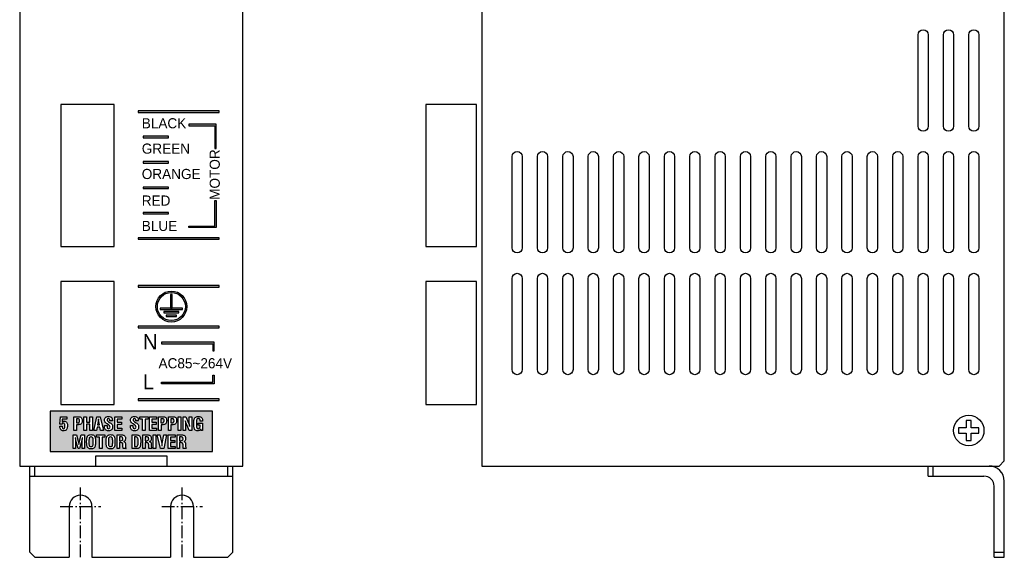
# Model space of a CAD drawing. Extents: x 1 to 195, y 2 to 294.
# Tile 1 of 2: x 1 to 195, y 2 to 108. Entities that reach past the tile are written whole.
import ezdxf

# ---------------------------------------------------------------- set-up
doc = ezdxf.new("R2010")
doc.units = 0
doc.header["$LTSCALE"] = 0.5
doc.header["$MEASUREMENT"] = 0
doc.linetypes.add('CENS', pattern=[7.5, 5, -1, 0.5, -1])
doc.layers.get('0').update_dxf_attribs({"linetype": 'CONTINUOUS'})
doc.styles.add('K', font='sas', dxfattribs={"bigfont": 'stk'})

msp = doc.modelspace()

# ---------------------------------------------------------------- hatches: boundary and pattern name
for points in [[(40.34, 90.01), (24.34, 90.01), (24.34, 89.71), (40.34, 89.71)], [(39.74, 87.4), (34.32, 87.4), (34.32, 87.1), (39.44, 87.1), (39.44, 82.57), (39.74, 82.57)], [(30.34, 85.01), (25.34, 85.01), (25.34, 84.71), (30.34, 84.71)], [(30.34, 80.01), (25.34, 80.01), (25.34, 79.71), (30.34, 79.71)], [(30.34, 75.01), (25.34, 75.01), (25.34, 74.71), (30.34, 74.71)], [(39.74, 72.35), (39.44, 72.35), (39.44, 67.32), (34.34, 67.32), (34.34, 67.02), (39.74, 67.02)], [(30.34, 70.01), (25.34, 70.01), (25.34, 69.71), (30.34, 69.71)], [(40.34, 65.01), (24.34, 65.01), (24.34, 64.71), (40.34, 64.71)], [(40.34, 55.57), (24.34, 55.57), (24.34, 55.27), (40.34, 55.27)], [(31.04, 53.81), (30.74, 53.81), (30.74, 51.15), (31.04, 51.15)], [(40.34, 47.57), (24.34, 47.57), (24.34, 47.27), (40.34, 47.27)], [(39.35, 44.41), (28.98, 44.41), (28.98, 44.11), (39.05, 44.11), (39.05, 42.7), (39.35, 42.7)], [(39.35, 36.2), (39.35, 37.9), (39.05, 37.9), (39.05, 36.5), (28.98, 36.5), (28.98, 36.2)], [(40.34, 33.25), (24.34, 33.25), (24.34, 32.95), (40.34, 32.95)]]:
    msp.add_hatch(color=256).paths.add_polyline_path(points)
h = msp.add_hatch(color=256)
h.paths.add_polyline_path([(33.95, 51.44, 1), (27.83, 51.44, 1)])
h.paths.add_polyline_path([(33.65, 51.44, 1), (28.13, 51.44, 1)], flags=16)
h.paths.add_polyline_path([(31.04, 53.81), (31.04, 51.15), (33.07, 51.15), (33.07, 50.85), (28.7, 50.85), (28.7, 51.15), (30.74, 51.15), (30.74, 53.81)], flags=0)
h.paths.add_polyline_path([(29.39, 50.18), (29.39, 50.48), (32.39, 50.48), (32.39, 50.18)], flags=0)
h.paths.add_polyline_path([(29.85, 49.47), (29.85, 49.77), (31.93, 49.77), (31.93, 49.47)], flags=0)
h = msp.add_hatch(color=256)
h.paths.add_polyline_path([(39, 30.83), (7, 30.83), (7, 22.83), (39, 22.83)])
h.paths.add_polyline_path([(11.53, 26.13), (12.21, 26.13), (12.6, 24.63), (12.63, 24.48), (12.63, 24.48), (12.65, 24.33), (12.66, 24.25), (12.68, 24.46), (12.71, 24.63), (12.71, 24.63), (13.11, 26.13), (13.79, 26.13), (13.79, 23.43), (13.31, 23.43), (13.31, 24.94), (13.32, 25.06), (13.33, 25.17), (13.34, 25.3), (13.35, 25.46), (13.36, 25.58), (13.34, 25.58), (13.31, 25.4), (13.27, 25.2), (13.24, 25.02), (13.24, 25.02), (12.81, 23.43), (12.51, 23.43), (12.09, 25.03), (12.07, 25.1), (12.04, 25.28), (12.01, 25.41), (11.98, 25.58), (11.95, 25.58), (11.97, 25.45), (11.98, 25.3), (12, 25.05), (12.02, 23.43), (11.53, 23.43)], flags=16)
h.paths.add_polyline_path([(9.45, 26.97), (9.31, 27.01, -0.252348), (8.91, 27.8), (8.91, 27.88), (9.38, 27.88), (9.37, 27.83), (9.38, 27.65), (9.41, 27.51), (9.44, 27.45), (9.54, 27.35), (9.65, 27.33), (9.78, 27.37), (9.85, 27.47), (9.89, 27.58), (9.91, 27.72), (9.92, 27.9), (9.92, 27.93), (9.91, 28.11), (9.88, 28.26), (9.85, 28.35), (9.75, 28.45), (9.62, 28.48), (9.48, 28.44), (9.45, 28.42), (9.38, 28.3), (9.37, 28.26), (8.94, 28.26), (9.01, 29.68), (10.29, 29.68), (10.29, 29.25), (9.38, 29.25), (9.35, 28.81), (9.34, 28.74), (9.34, 28.67), (9.47, 28.8), (9.64, 28.85), (9.74, 28.86), (9.9, 28.84), (10.03, 28.8), (10.15, 28.72), (10.24, 28.63), (10.3, 28.52), (10.35, 28.4), (10.39, 28.25), (10.4, 28.09), (10.41, 27.96), (10.4, 27.77), (10.38, 27.61), (10.35, 27.46), (10.31, 27.34), (10.24, 27.21), (10.13, 27.1), (10.02, 27.03), (9.88, 26.99), (9.67, 26.95)], flags=16)
h.paths.add_polyline_path([(11.69, 27.01), (11.69, 29.71), (12.56, 29.71), (12.74, 29.7), (12.89, 29.67), (13.02, 29.62), (13.13, 29.54), (13.21, 29.44), (13.27, 29.31), (13.3, 29.17), (13.32, 28.98), (13.31, 28.79), (13.28, 28.63), (13.23, 28.5), (13.15, 28.37), (13.03, 28.27), (12.91, 28.21), (12.76, 28.17), (12.58, 28.15), (12.19, 28.15), (12.19, 27.01)], flags=16)
h.paths.add_polyline_path([(12.18, 28.53), (12.18, 29.33), (12.39, 29.33), (12.47, 29.33), (12.62, 29.3), (12.74, 29.24), (12.79, 29.11), (12.81, 28.91), (12.78, 28.72), (12.71, 28.6), (12.56, 28.54), (12.39, 28.53)], flags=0)
h.paths.add_polyline_path([(13.65, 27.01), (13.65, 29.71), (14.15, 29.71), (14.15, 28.65), (14.83, 28.65), (14.83, 29.71), (15.33, 29.71), (15.33, 27.01), (14.83, 27.01), (14.83, 28.23), (14.15, 28.23), (14.15, 27.01)], flags=16)
h.paths.add_polyline_path([(14.19, 24.96), (14.2, 25.12), (14.21, 25.28), (14.23, 25.41), (14.25, 25.54), (14.29, 25.7), (14.36, 25.87), (14.45, 25.98), (14.54, 26.06), (14.64, 26.11), (14.76, 26.15), (14.89, 26.18), (15.05, 26.19), (15.22, 26.18), (15.35, 26.16), (15.47, 26.12), (15.58, 26.07), (15.67, 26), (15.74, 25.91), (15.81, 25.79), (15.86, 25.64), (15.88, 25.52), (15.91, 25.4), (15.92, 25.25), (15.93, 25.1), (15.94, 24.93), (15.94, 24.78), (15.94, 24.6), (15.93, 24.43), (15.92, 24.28), (15.9, 24.14), (15.88, 24.01), (15.84, 23.85), (15.77, 23.68), (15.64, 23.52), (15.49, 23.44), (15.37, 23.4), (15.24, 23.37), (15.08, 23.36), (14.92, 23.37), (14.78, 23.39), (14.66, 23.43), (14.56, 23.49), (14.47, 23.56), (14.39, 23.65), (14.32, 23.77), (14.28, 23.92), (14.25, 24.03), (14.23, 24.16), (14.21, 24.3), (14.2, 24.45), (14.19, 24.62), (14.19, 24.78)], flags=16)
h.paths.add_polyline_path([(14.7, 24.89), (14.71, 25.07), (14.72, 25.23), (14.73, 25.36), (14.74, 25.48), (14.77, 25.61), (14.84, 25.71), (14.94, 25.77), (15.07, 25.79), (15.18, 25.78), (15.28, 25.72), (15.36, 25.61), (15.39, 25.5), (15.4, 25.39), (15.41, 25.27), (15.42, 25.12), (15.43, 24.94), (15.43, 24.71), (15.43, 24.5), (15.42, 24.34), (15.41, 24.2), (15.39, 24.04), (15.35, 23.93), (15.3, 23.85), (15.2, 23.79), (15.07, 23.77), (14.96, 23.78), (14.85, 23.84), (14.78, 23.94), (14.75, 24.04), (14.73, 24.14), (14.72, 24.26), (14.71, 24.41), (14.71, 24.58), (14.7, 24.78)], flags=0)
h.paths.add_polyline_path([(15.6, 27.01), (16.2, 29.71), (16.88, 29.71), (17.49, 27.01), (16.95, 27.01), (16.82, 27.69), (16.24, 27.69), (16.11, 27.01)], flags=16)
h.paths.add_polyline_path([(16.16, 25.68), (16.16, 26.13), (17.81, 26.13), (17.81, 25.68), (17.24, 25.68), (17.24, 23.43), (16.73, 23.43), (16.73, 25.68)], flags=16)
h.paths.add_polyline_path([(16.32, 28.09), (16.46, 28.8), (16.48, 28.89), (16.5, 29.04), (16.52, 29.15), (16.53, 29.3), (16.53, 29.26), (16.54, 29.12), (16.56, 28.97), (16.59, 28.83), (16.74, 28.09)], flags=0)
h.paths.add_polyline_path([(18.03, 24.96), (18.03, 25.12), (18.05, 25.28), (18.06, 25.41), (18.09, 25.54), (18.13, 25.71), (18.2, 25.87), (18.32, 26.03), (18.48, 26.11), (18.59, 26.15), (18.73, 26.18), (18.89, 26.19), (19.05, 26.18), (19.19, 26.16), (19.31, 26.12), (19.41, 26.07), (19.5, 26), (19.58, 25.91), (19.65, 25.79), (19.69, 25.64), (19.72, 25.52), (19.74, 25.4), (19.76, 25.25), (19.77, 25.1), (19.77, 24.93), (19.78, 24.78), (19.77, 24.6), (19.77, 24.43), (19.76, 24.28), (19.74, 24.14), (19.72, 24.01), (19.69, 23.9), (19.64, 23.75), (19.58, 23.66), (19.51, 23.57), (19.43, 23.5), (19.33, 23.44), (19.21, 23.4), (19.08, 23.37), (18.92, 23.36), (18.75, 23.37), (18.61, 23.39), (18.49, 23.43), (18.39, 23.49), (18.3, 23.56), (18.22, 23.64), (18.16, 23.77), (18.11, 23.92), (18.08, 24.03), (18.06, 24.16), (18.04, 24.3), (18.03, 24.45), (18.03, 24.62), (18.03, 24.78)], flags=16)
h.paths.add_polyline_path([(17.76, 27.38), (17.72, 27.53), (17.7, 27.69), (17.7, 27.82), (17.71, 27.96), (18.21, 27.96), (18.21, 27.74), (18.22, 27.56), (18.27, 27.45), (18.27, 27.44), (18.38, 27.37), (18.48, 27.36), (18.64, 27.38), (18.73, 27.44), (18.79, 27.55), (18.81, 27.68), (18.78, 27.82), (18.75, 27.89), (18.67, 27.97), (18.54, 28.08), (18.24, 28.29), (18.08, 28.41), (17.96, 28.51), (17.84, 28.64), (17.77, 28.79), (17.73, 28.99), (17.74, 29.21), (17.78, 29.35), (17.85, 29.48), (17.93, 29.58), (18.04, 29.67), (18.17, 29.73), (18.31, 29.76), (18.48, 29.78), (18.65, 29.76), (18.8, 29.73), (18.93, 29.67), (19.05, 29.59), (19.14, 29.47), (19.2, 29.34), (19.24, 29.2), (19.26, 29.01), (19.26, 28.88), (18.78, 28.88), (18.78, 28.96), (18.77, 29.14), (18.72, 29.26), (18.71, 29.27), (18.6, 29.35), (18.47, 29.36), (18.33, 29.33), (18.28, 29.29), (18.22, 29.17), (18.21, 29.1), (18.24, 28.99), (18.32, 28.88), (18.45, 28.77), (18.5, 28.74), (18.81, 28.53), (18.95, 28.42), (19.07, 28.32), (19.19, 28.19), (19.27, 28.03), (19.3, 27.89), (19.31, 27.72), (19.3, 27.55), (19.27, 27.4), (19.21, 27.27), (19.11, 27.15), (18.99, 27.07), (18.87, 27.01), (18.73, 26.97), (18.53, 26.94), (18.31, 26.96), (18.16, 26.99), (18.03, 27.05), (17.91, 27.14), (17.82, 27.26)], flags=16)
h.paths.add_polyline_path([(18.54, 24.89), (18.54, 25.07), (18.55, 25.23), (18.56, 25.36), (18.57, 25.48), (18.6, 25.61), (18.67, 25.71), (18.77, 25.77), (18.9, 25.79), (19.01, 25.78), (19.11, 25.72), (19.2, 25.61), (19.22, 25.5), (19.24, 25.39), (19.25, 25.27), (19.26, 25.12), (19.26, 24.94), (19.26, 24.71), (19.26, 24.5), (19.25, 24.34), (19.24, 24.2), (19.22, 24.04), (19.19, 23.93), (19.13, 23.85), (19.03, 23.79), (18.9, 23.77), (18.79, 23.78), (18.69, 23.84), (18.61, 23.94), (18.58, 24.04), (18.57, 24.14), (18.55, 24.26), (18.55, 24.41), (18.54, 24.58), (18.54, 24.78)], flags=0)
h.paths.add_polyline_path([(19.72, 27.01), (19.72, 29.71), (21.11, 29.71), (21.11, 29.26), (20.22, 29.26), (20.22, 28.64), (21.05, 28.64), (21.05, 28.21), (20.22, 28.21), (20.22, 27.47), (21.13, 27.47), (21.13, 27.01)], flags=16)
h.paths.add_polyline_path([(20.19, 26.13), (21.09, 26.13), (21.24, 26.12), (21.38, 26.1), (21.5, 26.06), (21.65, 25.99), (21.74, 25.88), (21.8, 25.78), (21.83, 25.66), (21.85, 25.47), (21.84, 25.27), (21.82, 25.14), (21.76, 25.02), (21.67, 24.91), (21.56, 24.85), (21.47, 24.83), (21.61, 24.78), (21.75, 24.69), (21.81, 24.56), (21.83, 24.44), (21.85, 24.3), (21.85, 24.19), (21.86, 23.83), (21.87, 23.69), (21.9, 23.59), (21.95, 23.48), (22, 23.43), (21.4, 23.43), (21.37, 23.57), (21.36, 23.71), (21.35, 23.85), (21.35, 24.13), (21.35, 24.2), (21.34, 24.35), (21.3, 24.47), (21.25, 24.53), (21.17, 24.57), (21.06, 24.6), (20.9, 24.61), (20.84, 24.61), (20.67, 24.61), (20.67, 23.43), (20.19, 23.43)], flags=16)
h.paths.add_polyline_path([(20.67, 24.99), (20.67, 25.75), (20.96, 25.75), (21.04, 25.75), (21.23, 25.71), (21.29, 25.62), (21.34, 25.51), (21.35, 25.32), (21.31, 25.11), (21.22, 25.04), (21.11, 25), (20.96, 24.99)], flags=0)
h.paths.add_polyline_path([(22.84, 27.53), (22.82, 27.73), (22.82, 27.85), (22.83, 27.96), (23.33, 27.96), (23.33, 27.74), (23.35, 27.56), (23.39, 27.45), (23.39, 27.44), (23.51, 27.37), (23.61, 27.36), (23.76, 27.38), (23.85, 27.44), (23.92, 27.55), (23.93, 27.68), (23.91, 27.82), (23.87, 27.89), (23.8, 27.97), (23.66, 28.08), (23.37, 28.29), (23.21, 28.41), (23.08, 28.51), (22.96, 28.64), (22.89, 28.79), (22.85, 28.99), (22.87, 29.21), (22.9, 29.35), (22.97, 29.48), (23.05, 29.58), (23.16, 29.67), (23.29, 29.73), (23.43, 29.76), (23.6, 29.78), (23.78, 29.76), (23.93, 29.73), (24.05, 29.67), (24.17, 29.59), (24.27, 29.47), (24.33, 29.34), (24.37, 29.2), (24.39, 29.01), (24.39, 28.98), (24.39, 28.97), (24.39, 28.97), (24.38, 28.88), (23.9, 28.88), (23.9, 28.96), (23.89, 29.14), (23.84, 29.26), (23.83, 29.27), (23.72, 29.35), (23.6, 29.36), (23.45, 29.33), (23.41, 29.29), (23.34, 29.17), (23.34, 29.1), (23.36, 28.99), (23.44, 28.88), (23.57, 28.77), (23.63, 28.74), (23.93, 28.53), (24.08, 28.42), (24.2, 28.32), (24.32, 28.19), (24.39, 28.03), (24.42, 27.89), (24.44, 27.72), (24.42, 27.55), (24.39, 27.4), (24.33, 27.27), (24.23, 27.15), (24.12, 27.07), (23.99, 27.01), (23.85, 26.97), (23.65, 26.94), (23.43, 26.96), (23.28, 26.99), (23.15, 27.05), (23.03, 27.14), (22.94, 27.26), (22.88, 27.38)], flags=16)
h.paths.add_polyline_path([(23.15, 26.13), (23.96, 26.13), (24.12, 26.12), (24.26, 26.1), (24.39, 26.07), (24.49, 26.02), (24.63, 25.93), (24.74, 25.76), (24.78, 25.61), (24.81, 25.49), (24.83, 25.35), (24.85, 25.2), (24.85, 24.98), (24.85, 24.77), (24.85, 24.61), (24.84, 24.46), (24.84, 24.33), (24.82, 24.18), (24.8, 24.08), (24.77, 23.94), (24.72, 23.81), (24.65, 23.67), (24.54, 23.57), (24.42, 23.49), (24.3, 23.46), (24.19, 23.44), (24.05, 23.43), (23.88, 23.43), (23.84, 23.43), (23.15, 23.43)], flags=16)
h.paths.add_polyline_path([(23.64, 25.73), (23.86, 25.73), (23.95, 25.73), (24.09, 25.7), (24.19, 25.65), (24.27, 25.55), (24.3, 25.41), (24.32, 25.3), (24.33, 25.16), (24.34, 25), (24.34, 24.81), (24.34, 24.67), (24.34, 24.51), (24.33, 24.38), (24.32, 24.27), (24.3, 24.14), (24.25, 23.99), (24.18, 23.9), (24.07, 23.83), (23.87, 23.82), (23.64, 23.82)], flags=0)
h.paths.add_polyline_path([(24.65, 29.26), (24.65, 29.71), (26.31, 29.71), (26.31, 29.26), (25.73, 29.26), (25.73, 27.01), (25.23, 27.01), (25.23, 29.26)], flags=16)
h.paths.add_polyline_path([(25.26, 26.13), (26.16, 26.13), (26.32, 26.12), (26.46, 26.1), (26.58, 26.06), (26.73, 25.99), (26.82, 25.88), (26.87, 25.78), (26.91, 25.66), (26.93, 25.47), (26.92, 25.27), (26.89, 25.14), (26.84, 25.02), (26.75, 24.91), (26.64, 24.85), (26.55, 24.83), (26.68, 24.78), (26.82, 24.69), (26.88, 24.56), (26.91, 24.44), (26.93, 24.3), (26.93, 24.19), (26.94, 23.83), (26.95, 23.69), (26.97, 23.59), (27.03, 23.48), (27.07, 23.43), (26.48, 23.43), (26.45, 23.57), (26.44, 23.71), (26.43, 23.85), (26.42, 24.13), (26.42, 24.2), (26.41, 24.35), (26.37, 24.47), (26.33, 24.53), (26.25, 24.57), (26.13, 24.6), (25.98, 24.61), (25.92, 24.61), (25.75, 24.61), (25.75, 23.43), (25.26, 23.43)], flags=16)
h.paths.add_polyline_path([(25.75, 24.99), (25.75, 25.75), (26.04, 25.75), (26.12, 25.75), (26.31, 25.71), (26.37, 25.62), (26.41, 25.51), (26.43, 25.32), (26.38, 25.11), (26.3, 25.04), (26.19, 25), (26.04, 24.99)], flags=0)
h.paths.add_polyline_path([(26.57, 27.01), (26.57, 29.71), (27.96, 29.71), (27.96, 29.26), (27.07, 29.26), (27.07, 28.64), (27.9, 28.64), (27.9, 28.21), (27.07, 28.21), (27.07, 27.47), (27.98, 27.47), (27.98, 27.01)], flags=16)
h.paths.add_polyline_path([(27.33, 26.13), (27.84, 26.13), (27.84, 23.43), (27.33, 23.43)], flags=16)
h.paths.add_polyline_path([(28.11, 26.13), (28.65, 26.13), (28.99, 24.46), (29.02, 24.31), (29.04, 24.14), (29.04, 24), (29.06, 24), (29.07, 24.14), (29.08, 24.27), (29.08, 24.29), (29.1, 24.45), (29.41, 26.13), (29.94, 26.13), (29.38, 23.43), (28.72, 23.43)], flags=16)
h.paths.add_polyline_path([(28.35, 27.01), (28.35, 29.71), (29.22, 29.71), (29.4, 29.7), (29.55, 29.67), (29.68, 29.62), (29.79, 29.54), (29.87, 29.44), (29.92, 29.31), (29.96, 29.17), (29.97, 28.98), (29.96, 28.79), (29.93, 28.63), (29.89, 28.5), (29.8, 28.37), (29.69, 28.27), (29.57, 28.21), (29.42, 28.17), (29.24, 28.15), (28.85, 28.15), (28.85, 27.01)], flags=16)
h.paths.add_polyline_path([(28.83, 28.53), (28.83, 29.33), (29.05, 29.33), (29.12, 29.33), (29.28, 29.3), (29.39, 29.24), (29.45, 29.11), (29.47, 28.91), (29.44, 28.72), (29.36, 28.6), (29.22, 28.54), (29.04, 28.53)], flags=0)
h.paths.add_polyline_path([(30.26, 26.13), (31.64, 26.13), (31.64, 25.68), (30.75, 25.68), (30.75, 25.05), (31.58, 25.05), (31.58, 24.63), (30.75, 24.63), (30.75, 23.88), (31.66, 23.88), (31.66, 23.43), (30.26, 23.43)], flags=16)
h.paths.add_polyline_path([(30.3, 27.01), (30.3, 29.71), (31.18, 29.71), (31.35, 29.7), (31.51, 29.67), (31.63, 29.62), (31.75, 29.54), (31.82, 29.44), (31.88, 29.31), (31.91, 29.17), (31.93, 28.98), (31.92, 28.79), (31.89, 28.63), (31.84, 28.5), (31.76, 28.37), (31.64, 28.27), (31.52, 28.21), (31.38, 28.17), (31.19, 28.15), (30.8, 28.15), (30.8, 27.01)], flags=16)
h.paths.add_polyline_path([(30.79, 28.53), (30.79, 29.33), (31.01, 29.33), (31.08, 29.33), (31.23, 29.3), (31.35, 29.24), (31.41, 29.11), (31.42, 28.91), (31.39, 28.72), (31.32, 28.6), (31.17, 28.54), (31, 28.53)], flags=0)
h.paths.add_polyline_path([(32.03, 26.13), (32.93, 26.13), (33.09, 26.12), (33.23, 26.1), (33.35, 26.06), (33.5, 25.99), (33.59, 25.88), (33.64, 25.78), (33.68, 25.66), (33.7, 25.47), (33.69, 25.27), (33.66, 25.14), (33.61, 25.02), (33.52, 24.91), (33.41, 24.85), (33.32, 24.83), (33.46, 24.78), (33.59, 24.69), (33.65, 24.56), (33.68, 24.44), (33.7, 24.3), (33.7, 24.19), (33.71, 23.83), (33.72, 23.69), (33.74, 23.59), (33.8, 23.48), (33.84, 23.43), (33.25, 23.43), (33.22, 23.57), (33.21, 23.71), (33.2, 23.85), (33.2, 24.13), (33.2, 24.2), (33.18, 24.35), (33.14, 24.47), (33.1, 24.53), (33.02, 24.57), (32.9, 24.6), (32.75, 24.61), (32.69, 24.61), (32.52, 24.61), (32.52, 23.43), (32.03, 23.43)], flags=16)
h.paths.add_polyline_path([(32.26, 27.01), (32.26, 29.71), (32.76, 29.71), (32.76, 27.01)], flags=16)
h.paths.add_polyline_path([(32.52, 24.99), (32.52, 25.75), (32.81, 25.75), (32.89, 25.75), (33.08, 25.71), (33.14, 25.62), (33.18, 25.51), (33.2, 25.32), (33.15, 25.11), (33.07, 25.04), (32.96, 25), (32.81, 24.99)], flags=0)
h.paths.add_polyline_path([(33.22, 27.01), (33.22, 29.71), (33.74, 29.71), (34.32, 28.32), (34.37, 28.19), (34.4, 28.09), (34.44, 27.95), (34.48, 27.81), (34.49, 27.81), (34.47, 27.96), (34.45, 28.1), (34.44, 28.26), (34.43, 28.34), (34.43, 29.71), (34.9, 29.71), (34.9, 27.01), (34.39, 27.01), (33.79, 28.46), (33.73, 28.62), (33.68, 28.8), (33.64, 28.93), (33.63, 28.93), (33.65, 28.77), (33.67, 28.63), (33.67, 28.62), (33.69, 28.42), (33.69, 27.01)], flags=16)
h.paths.add_polyline_path([(35.33, 27.87), (35.31, 28.04), (35.31, 28.23), (35.31, 28.44), (35.31, 28.64), (35.32, 28.83), (35.34, 28.99), (35.36, 29.14), (35.4, 29.27), (35.44, 29.38), (35.49, 29.49), (35.59, 29.59), (35.69, 29.66), (35.82, 29.72), (35.96, 29.75), (36.15, 29.77), (36.36, 29.76), (36.51, 29.73), (36.65, 29.69), (36.8, 29.6), (36.9, 29.47), (36.96, 29.35), (37, 29.21), (37.03, 29.05), (37.03, 28.86), (36.56, 28.86), (36.56, 28.91), (36.55, 29.07), (36.5, 29.21), (36.47, 29.26), (36.36, 29.34), (36.21, 29.38), (36.2, 29.38), (36.05, 29.35), (35.94, 29.27), (35.9, 29.21), (35.88, 29.14), (35.86, 29.04), (35.84, 28.9), (35.83, 28.74), (35.82, 28.54), (35.82, 28.33), (35.83, 28.12), (35.83, 27.94), (35.85, 27.79), (35.87, 27.66), (35.9, 27.57), (35.9, 27.55), (35.98, 27.43), (36.1, 27.37), (36.19, 27.36), (36.34, 27.39), (36.45, 27.47), (36.46, 27.5), (36.51, 27.61), (36.54, 27.75), (36.55, 27.93), (36.55, 27.97), (36.55, 28.05), (36.2, 28.05), (36.2, 28.48), (37.03, 28.48), (37.03, 27.01), (36.69, 27.01), (36.67, 27.3), (36.58, 27.16), (36.46, 27.04), (36.31, 26.98), (36.12, 26.94), (35.91, 26.96), (35.77, 27), (35.65, 27.06), (35.55, 27.15), (35.48, 27.26), (35.42, 27.4), (35.37, 27.58), (35.35, 27.71)], flags=16)

# ---------------------------------------------------------------- linework, layer by layer
for p, q in [((3, 20), (43, 20)), ((3, 3), (3, 20)), ((4, 18), (4, 20)), ((42, 18), (42, 20)), ((43, 3), (43, 20)), ((180.05, 20), (192.05, 20)), ((180.05, 18), (180.05, 20)), ((181.05, 18), (181.05, 20)), ((3, 18), (43, 18)), ((180.05, 18), (191.05, 18)), ((193.05, 2), (193.05, 16)), ((195.05, 2), (195.05, 17)), ((10.75, 12), (10.75, 2)), ((15.25, 12), (15.25, 2)), ((30.75, 12), (30.75, 2)), ((35.25, 12), (35.25, 2)), ((4, 2), (3, 3)), ((4, 2), (10.75, 2)), ((15.25, 2), (30.75, 2)), ((35.25, 2), (42, 2)), ((42, 2), (43, 3)), ((193.05, 3), (195.05, 3)), ((193.05, 2), (195.05, 2))]:
    msp.add_line(p, q)
at = {"color": 1, "linetype": 'CENS'}
for p, q in [((13, 2), (13, 16)), ((33, 2), (33, 16)), ((9, 12), (17, 12)), ((29, 12), (37, 12))]:
    msp.add_line(p, q, dxfattribs=at)
for points in [[(1, 220), (1, 20), (45, 20), (45, 220)], [(92.05, 220), (92.05, 20), (194.05, 20), (195.05, 21), (195.05, 219), (194.05, 220)], [(9.1, 91.3), (9.1, 63.3), (19.6, 63.3), (19.6, 91.3)], [(81.05, 91.3), (81.05, 63.3), (91.05, 63.3), (91.05, 91.3)], [(24.34, 90.01), (24.34, 89.71), (40.34, 89.71), (40.34, 90.01)], [(34.32, 87.4), (34.32, 87.1), (39.44, 87.1), (39.44, 82.57), (39.74, 82.57), (39.74, 87.4)], [(25.34, 85.01), (25.34, 84.71), (30.34, 84.71), (30.34, 85.01)], [(25.34, 80.01), (25.34, 79.71), (30.34, 79.71), (30.34, 80.01)], [(25.34, 75.01), (25.34, 74.71), (30.34, 74.71), (30.34, 75.01)], [(34.34, 67.02), (34.34, 67.32), (39.44, 67.32), (39.44, 72.35), (39.74, 72.35), (39.74, 67.02)], [(25.34, 70.01), (25.34, 69.71), (30.34, 69.71), (30.34, 70.01)], [(24.34, 65.01), (24.34, 64.71), (40.34, 64.71), (40.34, 65.01)], [(9.1, 56.4), (9.1, 32.1), (19.6, 32.1), (19.6, 56.4)], [(81.05, 56.4), (81.05, 32.1), (91.05, 32.1), (91.05, 56.4)], [(24.34, 55.57), (24.34, 55.27), (40.34, 55.27), (40.34, 55.57)], [(30.74, 51.15), (31.04, 51.15), (31.04, 53.81), (30.74, 53.81)], [(28.7, 51.15), (28.7, 50.85), (33.07, 50.85), (33.07, 51.15)], [(29.39, 50.48), (29.39, 50.18), (32.39, 50.18), (32.39, 50.48)], [(29.85, 49.77), (29.85, 49.47), (31.93, 49.47), (31.93, 49.77)], [(24.34, 47.57), (24.34, 47.27), (40.34, 47.27), (40.34, 47.57)], [(28.98, 44.41), (28.98, 44.11), (39.05, 44.11), (39.05, 42.7), (39.35, 42.7), (39.35, 44.41)], [(28.98, 36.2), (28.98, 36.5), (39.05, 36.5), (39.05, 37.9), (39.35, 37.9), (39.35, 36.2)], [(24.34, 33.25), (24.34, 32.95), (40.34, 32.95), (40.34, 33.25)], [(7, 30.83), (7, 22.83), (39, 22.83), (39, 30.83)], [(39, 30.83), (7, 30.83), (7, 22.83), (39, 22.83)], [(39, 30.83), (7, 30.83), (7, 22.83), (39, 22.83)], [(39, 30.83), (7, 30.83), (7, 22.83), (39, 22.83)], [(12.19, 28.15), (12.19, 27.01), (11.69, 27.01), (11.69, 29.71), (12.56, 29.71), (12.74, 29.7), (12.89, 29.67), (13.02, 29.62), (13.13, 29.55), (13.14, 29.54), (13.21, 29.44), (13.27, 29.31), (13.3, 29.17), (13.31, 28.99), (13.31, 28.96), (13.31, 28.79), (13.28, 28.63), (13.23, 28.5), (13.16, 28.39), (13.13, 28.35), (13.03, 28.27), (12.91, 28.21), (12.76, 28.17), (12.6, 28.16), (12.56, 28.15)], [(12.79, 29.11), (12.74, 29.23), (12.73, 29.25), (12.62, 29.3), (12.47, 29.33), (12.39, 29.33), (12.18, 29.33), (12.18, 28.53), (12.39, 28.53), (12.56, 28.54), (12.69, 28.59), (12.72, 28.62), (12.78, 28.72), (12.81, 28.88), (12.81, 28.94)], [(13.65, 29.71), (14.15, 29.71), (14.15, 28.65), (14.83, 28.65), (14.83, 29.71), (15.33, 29.71), (15.33, 27.01), (14.83, 27.01), (14.83, 28.23), (14.15, 28.23), (14.15, 27.01), (13.65, 27.01)], [(16.2, 29.71), (16.88, 29.71), (17.49, 27.01), (16.95, 27.01), (16.82, 27.69), (16.24, 27.69), (16.11, 27.01), (15.6, 27.01)], [(16.6, 28.8), (16.59, 28.81), (16.56, 28.97), (16.54, 29.12), (16.53, 29.26), (16.53, 29.3), (16.52, 29.15), (16.5, 29.04), (16.48, 28.89), (16.46, 28.8), (16.32, 28.09), (16.74, 28.09)], [(17.78, 29.35), (17.85, 29.48), (17.93, 29.58), (18.04, 29.67), (18.17, 29.73), (18.31, 29.76), (18.48, 29.78), (18.65, 29.76), (18.8, 29.73), (18.93, 29.67), (19.04, 29.6), (19.06, 29.57), (19.14, 29.47), (19.2, 29.34), (19.24, 29.2), (19.26, 29.04), (19.26, 28.98), (19.26, 28.88), (18.78, 28.88), (18.78, 28.96), (18.77, 29.14), (18.72, 29.26), (18.71, 29.27), (18.6, 29.35), (18.47, 29.36), (18.33, 29.33), (18.28, 29.29), (18.22, 29.17), (18.21, 29.1), (18.24, 28.99), (18.32, 28.88), (18.45, 28.77), (18.51, 28.73), (18.53, 28.72), (18.81, 28.53), (18.95, 28.42), (19.07, 28.32), (19.16, 28.22), (19.21, 28.16), (19.27, 28.03), (19.3, 27.89), (19.31, 27.72), (19.3, 27.55), (19.27, 27.4), (19.21, 27.27), (19.12, 27.17), (19.1, 27.14), (18.99, 27.07), (18.87, 27.01), (18.73, 26.97), (18.57, 26.95), (18.48, 26.95), (18.31, 26.96), (18.16, 26.99), (18.03, 27.05), (17.93, 27.13), (17.89, 27.16), (17.82, 27.26), (17.76, 27.38), (17.72, 27.53), (17.7, 27.69), (17.7, 27.79), (17.7, 27.85), (17.71, 27.96), (18.21, 27.96), (18.21, 27.74), (18.22, 27.56), (18.27, 27.45), (18.27, 27.44), (18.38, 27.37), (18.48, 27.36), (18.64, 27.38), (18.73, 27.44), (18.79, 27.55), (18.81, 27.68), (18.78, 27.82), (18.75, 27.89), (18.67, 27.97), (18.54, 28.08), (18.5, 28.11), (18.24, 28.29), (18.08, 28.41), (17.96, 28.51), (17.87, 28.6), (17.82, 28.67), (17.77, 28.79), (17.74, 28.94), (17.73, 29.05), (17.74, 29.21)], [(19.72, 29.71), (21.11, 29.71), (21.11, 29.26), (20.22, 29.26), (20.22, 28.64), (21.05, 28.64), (21.05, 28.21), (20.22, 28.21), (20.22, 27.47), (21.13, 27.47), (21.13, 27.01), (19.72, 27.01)], [(24.39, 27.4), (24.33, 27.27), (24.23, 27.15), (24.12, 27.07), (23.99, 27.01), (23.85, 26.97), (23.69, 26.95), (23.6, 26.95), (23.43, 26.96), (23.28, 26.99), (23.15, 27.05), (23.03, 27.14), (22.94, 27.26), (22.88, 27.38), (22.84, 27.53), (22.82, 27.69), (22.82, 27.79), (22.82, 27.85), (22.83, 27.96), (23.33, 27.96), (23.33, 27.74), (23.35, 27.56), (23.39, 27.45), (23.39, 27.44), (23.51, 27.37), (23.61, 27.36), (23.76, 27.38), (23.85, 27.44), (23.92, 27.55), (23.93, 27.68), (23.91, 27.82), (23.87, 27.89), (23.8, 27.97), (23.66, 28.08), (23.62, 28.11), (23.37, 28.29), (23.21, 28.41), (23.08, 28.51), (22.99, 28.6), (22.94, 28.67), (22.89, 28.79), (22.86, 28.94), (22.85, 29.05), (22.87, 29.21), (22.9, 29.35), (22.97, 29.48), (23.05, 29.58), (23.16, 29.67), (23.29, 29.73), (23.43, 29.76), (23.6, 29.78), (23.78, 29.76), (23.93, 29.73), (24.05, 29.67), (24.17, 29.59), (24.27, 29.47), (24.33, 29.34), (24.37, 29.2), (24.38, 29.04), (24.39, 28.97), (24.39, 28.97), (24.38, 28.88), (23.9, 28.88), (23.9, 28.96), (23.89, 29.14), (23.84, 29.26), (23.83, 29.27), (23.72, 29.35), (23.6, 29.36), (23.45, 29.33), (23.41, 29.29), (23.34, 29.17), (23.34, 29.1), (23.36, 28.99), (23.44, 28.88), (23.57, 28.77), (23.64, 28.73), (23.65, 28.72), (23.93, 28.53), (24.08, 28.42), (24.2, 28.32), (24.29, 28.22), (24.33, 28.16), (24.39, 28.03), (24.42, 27.89), (24.44, 27.72), (24.42, 27.55)], [(25.73, 27.01), (25.23, 27.01), (25.23, 29.26), (24.65, 29.26), (24.65, 29.71), (26.31, 29.71), (26.31, 29.26), (25.73, 29.26)], [(27.98, 27.01), (26.57, 27.01), (26.57, 29.71), (27.96, 29.71), (27.96, 29.26), (27.07, 29.26), (27.07, 28.64), (27.9, 28.64), (27.9, 28.21), (27.07, 28.21), (27.07, 27.47), (27.98, 27.47)], [(28.85, 27.01), (28.35, 27.01), (28.35, 29.71), (29.22, 29.71), (29.4, 29.7), (29.55, 29.67), (29.68, 29.62), (29.79, 29.54), (29.87, 29.44), (29.92, 29.31), (29.96, 29.17), (29.97, 28.98), (29.96, 28.79), (29.93, 28.63), (29.89, 28.5), (29.82, 28.39), (29.79, 28.35), (29.69, 28.27), (29.57, 28.21), (29.42, 28.17), (29.24, 28.15), (28.85, 28.15)], [(29.45, 29.11), (29.4, 29.23), (29.38, 29.25), (29.28, 29.3), (29.12, 29.33), (29.05, 29.33), (28.83, 29.33), (28.83, 28.53), (29.04, 28.53), (29.22, 28.54), (29.34, 28.59), (29.37, 28.62), (29.44, 28.72), (29.47, 28.88), (29.47, 28.94)], [(30.8, 27.01), (30.3, 27.01), (30.3, 29.71), (31.18, 29.71), (31.35, 29.7), (31.51, 29.67), (31.63, 29.62), (31.75, 29.54), (31.82, 29.44), (31.88, 29.31), (31.91, 29.17), (31.93, 28.98), (31.92, 28.79), (31.89, 28.63), (31.84, 28.5), (31.76, 28.37), (31.64, 28.27), (31.52, 28.21), (31.38, 28.17), (31.19, 28.15), (30.8, 28.15)], [(31.41, 29.11), (31.35, 29.23), (31.34, 29.25), (31.23, 29.3), (31.08, 29.33), (31.01, 29.33), (30.79, 29.33), (30.79, 28.53), (31, 28.53), (31.17, 28.54), (31.3, 28.59), (31.33, 28.62), (31.39, 28.72), (31.42, 28.88), (31.42, 28.94)], [(32.26, 27.01), (32.26, 29.71), (32.76, 29.71), (32.76, 27.01)], [(33.22, 27.01), (33.22, 29.71), (33.74, 29.71), (34.32, 28.32), (34.37, 28.19), (34.4, 28.09), (34.44, 27.95), (34.48, 27.81), (34.49, 27.81), (34.47, 27.96), (34.45, 28.1), (34.44, 28.26), (34.43, 28.34), (34.43, 29.71), (34.9, 29.71), (34.9, 27.01), (34.39, 27.01), (33.79, 28.46), (33.74, 28.59), (33.72, 28.66), (33.68, 28.8), (33.64, 28.93), (33.63, 28.93), (33.65, 28.77), (33.67, 28.63), (33.67, 28.62), (33.69, 28.46), (33.69, 28.39), (33.69, 27.01)], [(35.48, 27.26), (35.44, 27.35), (35.4, 27.45), (35.37, 27.58), (35.35, 27.71), (35.33, 27.87), (35.31, 28.04), (35.31, 28.23), (35.31, 28.44), (35.31, 28.64), (35.32, 28.83), (35.34, 28.99), (35.36, 29.14), (35.4, 29.27), (35.44, 29.38), (35.49, 29.49), (35.59, 29.59), (35.69, 29.66), (35.82, 29.72), (35.96, 29.75), (36.13, 29.77), (36.19, 29.77), (36.36, 29.76), (36.51, 29.73), (36.65, 29.69), (36.76, 29.62), (36.83, 29.57), (36.9, 29.47), (36.96, 29.35), (37, 29.21), (37.03, 29.05), (37.03, 28.92), (37.03, 28.86), (36.56, 28.86), (36.56, 28.91), (36.55, 29.07), (36.5, 29.21), (36.47, 29.26), (36.36, 29.34), (36.21, 29.38), (36.2, 29.38), (36.05, 29.35), (35.94, 29.27), (35.9, 29.21), (35.88, 29.14), (35.86, 29.04), (35.84, 28.9), (35.83, 28.74), (35.82, 28.54), (35.82, 28.33), (35.83, 28.12), (35.83, 27.94), (35.85, 27.79), (35.87, 27.66), (35.9, 27.57), (35.9, 27.55), (35.98, 27.43), (36.1, 27.37), (36.19, 27.36), (36.34, 27.39), (36.45, 27.47), (36.46, 27.5), (36.51, 27.61), (36.54, 27.75), (36.55, 27.93), (36.55, 27.97), (36.55, 28.05), (36.2, 28.05), (36.2, 28.48), (37.03, 28.48), (37.03, 27.01), (36.69, 27.01), (36.67, 27.3), (36.58, 27.16), (36.48, 27.06), (36.43, 27.03), (36.31, 26.98), (36.16, 26.95), (36.07, 26.95), (35.91, 26.96), (35.77, 27), (35.65, 27.06), (35.55, 27.15)], [(186.05, 26.5), (187.55, 26.5), (187.55, 25), (188.55, 25), (188.55, 26.5), (190.05, 26.5), (190.05, 27.5), (188.55, 27.5), (188.55, 29), (187.55, 29), (187.55, 27.5), (186.05, 27.5)], [(13.79, 23.43), (13.31, 23.43), (13.31, 24.94), (13.32, 25.06), (13.33, 25.17), (13.34, 25.3), (13.35, 25.46), (13.36, 25.58), (13.34, 25.58), (13.31, 25.4), (13.28, 25.25), (13.27, 25.17), (13.24, 25.02), (13.24, 25.02), (12.81, 23.43), (12.51, 23.43), (12.09, 25.03), (12.07, 25.1), (12.04, 25.28), (12.01, 25.41), (11.98, 25.58), (11.95, 25.58), (11.97, 25.45), (11.98, 25.3), (12, 25.1), (12, 25.03), (12.02, 23.43), (11.53, 23.43), (11.53, 26.13), (12.21, 26.13), (12.6, 24.63), (12.63, 24.48), (12.63, 24.48), (12.65, 24.33), (12.66, 24.25), (12.68, 24.4), (12.69, 24.47), (12.71, 24.63), (12.71, 24.63), (13.11, 26.13), (13.79, 26.13)], [(15.94, 24.93), (15.94, 24.78), (15.94, 24.6), (15.93, 24.43), (15.92, 24.28), (15.9, 24.14), (15.88, 24.01), (15.85, 23.9), (15.82, 23.8), (15.78, 23.72), (15.75, 23.66), (15.68, 23.57), (15.59, 23.5), (15.49, 23.44), (15.37, 23.4), (15.24, 23.37), (15.08, 23.36), (14.92, 23.37), (14.78, 23.39), (14.66, 23.43), (14.56, 23.49), (14.47, 23.56), (14.39, 23.65), (14.34, 23.73), (14.31, 23.82), (14.28, 23.92), (14.25, 24.03), (14.23, 24.16), (14.21, 24.3), (14.2, 24.45), (14.19, 24.62), (14.19, 24.78), (14.19, 24.96), (14.2, 25.12), (14.21, 25.28), (14.23, 25.41), (14.25, 25.54), (14.28, 25.65), (14.31, 25.75), (14.35, 25.83), (14.38, 25.9), (14.45, 25.98), (14.54, 26.06), (14.64, 26.11), (14.76, 26.15), (14.89, 26.18), (15.05, 26.19), (15.22, 26.18), (15.35, 26.16), (15.47, 26.12), (15.58, 26.07), (15.67, 26), (15.74, 25.91), (15.79, 25.82), (15.83, 25.74), (15.86, 25.64), (15.88, 25.52), (15.91, 25.4), (15.92, 25.25), (15.93, 25.1)], [(15.43, 24.94), (15.43, 24.75), (15.43, 24.69), (15.43, 24.5), (15.42, 24.34), (15.41, 24.2), (15.39, 24.09), (15.38, 24), (15.35, 23.93), (15.3, 23.85), (15.2, 23.79), (15.07, 23.77), (14.96, 23.78), (14.85, 23.84), (14.78, 23.94), (14.75, 24.04), (14.73, 24.14), (14.72, 24.26), (14.71, 24.41), (14.71, 24.58), (14.7, 24.78), (14.7, 24.89), (14.71, 25.07), (14.72, 25.23), (14.73, 25.36), (14.74, 25.48), (14.76, 25.56), (14.78, 25.62), (14.84, 25.71), (14.94, 25.77), (15.07, 25.79), (15.18, 25.78), (15.28, 25.72), (15.35, 25.62), (15.37, 25.58), (15.39, 25.5), (15.4, 25.39), (15.41, 25.27), (15.42, 25.12)], [(17.81, 25.68), (17.24, 25.68), (17.24, 23.43), (16.73, 23.43), (16.73, 25.68), (16.16, 25.68), (16.16, 26.13), (17.81, 26.13)], [(19.77, 24.93), (19.78, 24.78), (19.77, 24.6), (19.77, 24.43), (19.76, 24.28), (19.74, 24.14), (19.72, 24.01), (19.69, 23.9), (19.66, 23.8), (19.62, 23.72), (19.58, 23.66), (19.51, 23.57), (19.43, 23.5), (19.33, 23.44), (19.21, 23.4), (19.08, 23.37), (18.92, 23.36), (18.75, 23.37), (18.61, 23.39), (18.49, 23.43), (18.39, 23.49), (18.3, 23.56), (18.22, 23.64), (18.18, 23.73), (18.14, 23.82), (18.11, 23.92), (18.08, 24.03), (18.06, 24.16), (18.04, 24.3), (18.03, 24.45), (18.03, 24.62), (18.03, 24.78), (18.03, 24.96), (18.03, 25.12), (18.05, 25.28), (18.06, 25.41), (18.09, 25.54), (18.11, 25.65), (18.15, 25.75), (18.18, 25.83), (18.22, 25.9), (18.29, 25.98), (18.37, 26.06), (18.48, 26.11), (18.59, 26.15), (18.73, 26.18), (18.89, 26.19), (19.05, 26.18), (19.19, 26.16), (19.31, 26.12), (19.41, 26.07), (19.5, 26), (19.58, 25.91), (19.62, 25.82), (19.66, 25.74), (19.69, 25.64), (19.72, 25.52), (19.74, 25.4), (19.76, 25.25), (19.77, 25.1)], [(19.26, 24.94), (19.26, 24.75), (19.26, 24.69), (19.26, 24.5), (19.25, 24.34), (19.24, 24.2), (19.23, 24.09), (19.21, 24), (19.19, 23.93), (19.13, 23.85), (19.03, 23.79), (18.9, 23.77), (18.79, 23.78), (18.69, 23.84), (18.61, 23.94), (18.58, 24.04), (18.57, 24.14), (18.55, 24.26), (18.55, 24.41), (18.54, 24.58), (18.54, 24.78), (18.54, 24.89), (18.54, 25.07), (18.55, 25.23), (18.56, 25.36), (18.57, 25.48), (18.59, 25.56), (18.61, 25.62), (18.67, 25.71), (18.77, 25.77), (18.9, 25.79), (19.01, 25.78), (19.11, 25.72), (19.19, 25.62), (19.2, 25.58), (19.22, 25.5), (19.24, 25.39), (19.25, 25.27), (19.26, 25.12)], [(22, 23.43), (21.4, 23.43), (21.37, 23.57), (21.36, 23.71), (21.35, 23.85), (21.35, 24.13), (21.35, 24.2), (21.34, 24.35), (21.3, 24.47), (21.25, 24.53), (21.17, 24.57), (21.06, 24.6), (20.9, 24.61), (20.84, 24.61), (20.67, 24.61), (20.67, 23.43), (20.19, 23.43), (20.19, 26.13), (21.09, 26.13), (21.24, 26.12), (21.38, 26.1), (21.5, 26.06), (21.6, 26.02), (21.67, 25.96), (21.74, 25.88), (21.8, 25.78), (21.83, 25.66), (21.85, 25.51), (21.85, 25.42), (21.84, 25.27), (21.82, 25.14), (21.76, 25.02), (21.67, 24.91), (21.56, 24.85), (21.47, 24.83), (21.61, 24.78), (21.71, 24.71), (21.77, 24.65), (21.81, 24.56), (21.83, 24.44), (21.85, 24.3), (21.85, 24.19), (21.86, 23.83), (21.87, 23.69), (21.9, 23.59), (21.95, 23.48)], [(21.35, 25.29), (21.35, 25.36), (21.34, 25.51), (21.29, 25.62), (21.26, 25.67), (21.17, 25.72), (21.04, 25.75), (20.96, 25.75), (20.67, 25.75), (20.67, 24.99), (20.96, 24.99), (21.11, 25), (21.22, 25.04), (21.26, 25.07), (21.32, 25.16)], [(24.85, 25.03), (24.85, 24.94), (24.85, 24.77), (24.85, 24.61), (24.84, 24.46), (24.84, 24.33), (24.83, 24.22), (24.81, 24.13), (24.8, 24.08), (24.77, 23.94), (24.72, 23.81), (24.67, 23.71), (24.63, 23.66), (24.54, 23.57), (24.43, 23.5), (24.39, 23.48), (24.3, 23.46), (24.19, 23.44), (24.05, 23.43), (23.88, 23.43), (23.84, 23.43), (23.15, 23.43), (23.15, 26.13), (23.96, 26.13), (24.12, 26.12), (24.26, 26.1), (24.39, 26.07), (24.49, 26.02), (24.58, 25.96), (24.66, 25.88), (24.66, 25.88), (24.71, 25.81), (24.75, 25.72), (24.78, 25.61), (24.81, 25.49), (24.83, 25.35), (24.85, 25.2)], [(24.28, 25.51), (24.25, 25.57), (24.19, 25.65), (24.09, 25.7), (23.95, 25.73), (23.86, 25.73), (23.64, 25.73), (23.64, 23.82), (23.87, 23.82), (24.02, 23.83), (24.08, 23.84), (24.18, 23.9), (24.25, 23.99), (24.29, 24.11), (24.31, 24.18), (24.32, 24.27), (24.33, 24.38), (24.34, 24.51), (24.34, 24.67), (24.34, 24.81), (24.34, 25), (24.33, 25.16), (24.32, 25.3), (24.3, 25.41)], [(27.07, 23.43), (26.48, 23.43), (26.45, 23.57), (26.44, 23.71), (26.43, 23.85), (26.42, 24.13), (26.42, 24.2), (26.41, 24.35), (26.37, 24.47), (26.33, 24.53), (26.25, 24.57), (26.13, 24.6), (25.98, 24.61), (25.92, 24.61), (25.75, 24.61), (25.75, 23.43), (25.26, 23.43), (25.26, 26.13), (26.16, 26.13), (26.32, 26.12), (26.46, 26.1), (26.58, 26.06), (26.68, 26.02), (26.75, 25.96), (26.82, 25.88), (26.87, 25.78), (26.91, 25.66), (26.93, 25.51), (26.93, 25.42), (26.92, 25.27), (26.89, 25.14), (26.84, 25.02), (26.75, 24.91), (26.64, 24.85), (26.55, 24.83), (26.68, 24.78), (26.79, 24.71), (26.84, 24.65), (26.88, 24.56), (26.91, 24.44), (26.93, 24.3), (26.93, 24.19), (26.94, 23.83), (26.95, 23.69), (26.97, 23.59), (27.03, 23.48)], [(26.42, 25.29), (26.42, 25.36), (26.41, 25.51), (26.37, 25.62), (26.34, 25.67), (26.25, 25.72), (26.12, 25.75), (26.04, 25.75), (25.75, 25.75), (25.75, 24.99), (26.04, 24.99), (26.19, 25), (26.3, 25.04), (26.34, 25.07), (26.39, 25.16)], [(27.33, 26.13), (27.84, 26.13), (27.84, 23.43), (27.33, 23.43)], [(29.94, 26.13), (29.38, 23.43), (28.72, 23.43), (28.11, 26.13), (28.65, 26.13), (28.99, 24.46), (29.01, 24.34), (29.02, 24.26), (29.04, 24.14), (29.04, 24), (29.06, 24), (29.07, 24.14), (29.08, 24.27), (29.08, 24.29), (29.1, 24.45), (29.41, 26.13)], [(30.26, 26.13), (31.64, 26.13), (31.64, 25.68), (30.75, 25.68), (30.75, 25.05), (31.58, 25.05), (31.58, 24.63), (30.75, 24.63), (30.75, 23.88), (31.66, 23.88), (31.66, 23.43), (30.26, 23.43)], [(33.84, 23.43), (33.25, 23.43), (33.22, 23.57), (33.21, 23.71), (33.2, 23.85), (33.2, 24.13), (33.2, 24.2), (33.18, 24.35), (33.14, 24.47), (33.1, 24.53), (33.02, 24.57), (32.9, 24.6), (32.75, 24.61), (32.69, 24.61), (32.52, 24.61), (32.52, 23.43), (32.03, 23.43), (32.03, 26.13), (32.93, 26.13), (33.09, 26.12), (33.23, 26.1), (33.35, 26.06), (33.45, 26.02), (33.52, 25.96), (33.59, 25.88), (33.64, 25.78), (33.68, 25.66), (33.7, 25.51), (33.7, 25.42), (33.69, 25.27), (33.66, 25.14), (33.61, 25.02), (33.52, 24.91), (33.41, 24.85), (33.32, 24.83), (33.46, 24.78), (33.56, 24.71), (33.61, 24.65), (33.65, 24.56), (33.68, 24.44), (33.7, 24.3), (33.7, 24.19), (33.71, 23.83), (33.72, 23.69), (33.74, 23.59), (33.8, 23.48)], [(33.19, 25.29), (33.2, 25.36), (33.18, 25.51), (33.14, 25.62), (33.11, 25.67), (33.02, 25.72), (32.89, 25.75), (32.81, 25.75), (32.52, 25.75), (32.52, 24.99), (32.81, 24.99), (32.96, 25), (33.07, 25.04), (33.11, 25.07), (33.16, 25.16)]]:
    msp.add_lwpolyline(points, close=True)
for points in [[(178.05, 105, -1), (180.05, 105), (180.05, 87, -1), (178.05, 87)], [(183.05, 105, -1), (185.05, 105), (185.05, 87, -1), (183.05, 87)], [(188.05, 105, -1), (190.05, 105), (190.05, 87, -1), (188.05, 87)], [(98.05, 81, -1), (100.05, 81), (100.05, 63, -1), (98.05, 63)], [(103.05, 81, -1), (105.05, 81), (105.05, 63, -1), (103.05, 63)], [(108.05, 81, -1), (110.05, 81), (110.05, 63, -1), (108.05, 63)], [(113.05, 81, -1), (115.05, 81), (115.05, 63, -1), (113.05, 63)], [(118.05, 81, -1), (120.05, 81), (120.05, 63, -1), (118.05, 63)], [(123.05, 81, -1), (125.05, 81), (125.05, 63, -1), (123.05, 63)], [(128.05, 81, -1), (130.05, 81), (130.05, 63, -1), (128.05, 63)], [(133.05, 81, -1), (135.05, 81), (135.05, 63, -1), (133.05, 63)], [(138.05, 81, -1), (140.05, 81), (140.05, 63, -1), (138.05, 63)], [(143.05, 81, -1), (145.05, 81), (145.05, 63, -1), (143.05, 63)], [(148.05, 81, -1), (150.05, 81), (150.05, 63, -1), (148.05, 63)], [(153.05, 81, -1), (155.05, 81), (155.05, 63, -1), (153.05, 63)], [(158.05, 81, -1), (160.05, 81), (160.05, 63, -1), (158.05, 63)], [(163.05, 81, -1), (165.05, 81), (165.05, 63, -1), (163.05, 63)], [(168.05, 81, -1), (170.05, 81), (170.05, 63, -1), (168.05, 63)], [(173.05, 81, -1), (175.05, 81), (175.05, 63, -1), (173.05, 63)], [(178.05, 81, -1), (180.05, 81), (180.05, 63, -1), (178.05, 63)], [(183.05, 81, -1), (185.05, 81), (185.05, 63, -1), (183.05, 63)], [(188.05, 81, -1), (190.05, 81), (190.05, 63, -1), (188.05, 63)], [(98.05, 57, -1), (100.05, 57), (100.05, 39, -1), (98.05, 39)], [(103.05, 57, -1), (105.05, 57), (105.05, 39, -1), (103.05, 39)], [(108.05, 57, -1), (110.05, 57), (110.05, 39, -1), (108.05, 39)], [(113.05, 57, -1), (115.05, 57), (115.05, 39, -1), (113.05, 39)], [(118.05, 57, -1), (120.05, 57), (120.05, 39, -1), (118.05, 39)], [(123.05, 57, -1), (125.05, 57), (125.05, 39, -1), (123.05, 39)], [(128.05, 57, -1), (130.05, 57), (130.05, 39, -1), (128.05, 39)], [(133.05, 57, -1), (135.05, 57), (135.05, 39, -1), (133.05, 39)], [(138.05, 57, -1), (140.05, 57), (140.05, 39, -1), (138.05, 39)], [(143.05, 57, -1), (145.05, 57), (145.05, 39, -1), (143.05, 39)], [(148.05, 57, -1), (150.05, 57), (150.05, 39, -1), (148.05, 39)], [(153.05, 57, -1), (155.05, 57), (155.05, 39, -1), (153.05, 39)], [(158.05, 57, -1), (160.05, 57), (160.05, 39, -1), (158.05, 39)], [(163.05, 57, -1), (165.05, 57), (165.05, 39, -1), (163.05, 39)], [(168.05, 57, -1), (170.05, 57), (170.05, 39, -1), (168.05, 39)], [(173.05, 57, -1), (175.05, 57), (175.05, 39, -1), (173.05, 39)], [(178.05, 57, -1), (180.05, 57), (180.05, 39, -1), (178.05, 39)], [(183.05, 57, -1), (185.05, 57), (185.05, 39, -1), (183.05, 39)], [(188.05, 57, -1), (190.05, 57), (190.05, 39, -1), (188.05, 39)], [(10.4, 27.77), (10.38, 27.61), (10.35, 27.46), (10.31, 27.34), (10.24, 27.21), (10.13, 27.1), (10.02, 27.03), (9.88, 26.99), (9.72, 26.96), (9.62, 26.96), (9.45, 26.97), (9.31, 27.01, -0.252348), (8.91, 27.8), (8.91, 27.88), (9.38, 27.88), (9.37, 27.83), (9.38, 27.65), (9.41, 27.51), (9.44, 27.45), (9.54, 27.35), (9.65, 27.33), (9.78, 27.37), (9.85, 27.47), (9.89, 27.58), (9.91, 27.72), (9.92, 27.9), (9.92, 27.93), (9.91, 28.11), (9.88, 28.26), (9.85, 28.35), (9.75, 28.45), (9.62, 28.48), (9.48, 28.44), (9.45, 28.42), (9.38, 28.3), (9.37, 28.26), (8.94, 28.26), (9.01, 29.68), (10.29, 29.68), (10.29, 29.25), (9.38, 29.25), (9.35, 28.81), (9.34, 28.74), (9.34, 28.67), (9.44, 28.78), (9.5, 28.81), (9.64, 28.85), (9.74, 28.86), (9.9, 28.84), (10.03, 28.8), (10.15, 28.72), (10.24, 28.63), (10.3, 28.52), (10.35, 28.4), (10.39, 28.25), (10.4, 28.09), (10.41, 27.96)]]:
    msp.add_lwpolyline(points, format="xyb", close=True)
msp.add_lwpolyline([(16, 20), (16, 22), (30, 22), (30, 20)])
for centre, radius in [((30.89, 51.44), 3.06), ((30.89, 51.44), 2.76), ((188.05, 27), 3)]:
    msp.add_circle(centre, radius)
for centre, radius, end in [((192.05, 17), 3, 90), ((191.05, 16), 2, 90), ((13, 12), 2.25, 180), ((33, 12), 2.25, 180)]:
    msp.add_arc(centre, radius, 0, end)

# ---------------------------------------------------------------- texts
at = {"style": 'K'}
for s, height, p in [('BLACK', 2, (25.06, 86.58)), ('GREEN', 2, (25.06, 81.58)), ('ORANGE', 2, (25.06, 76.58)), ('RED', 2, (25.06, 71.34)), ('BLUE', 2, (25.06, 66.34)), ('N', 3, (25.27, 43)), ('AC85~264V', 2, (28.36, 39.26)), ('L', 3, (25.27, 35.09))]:
    msp.add_text(s, height=height, dxfattribs=at).set_placement(p)
msp.add_text('MOTOR', height=2, rotation=90, dxfattribs=at).set_placement((40.44, 72.48))

doc.saveas('drawing.dxf')
